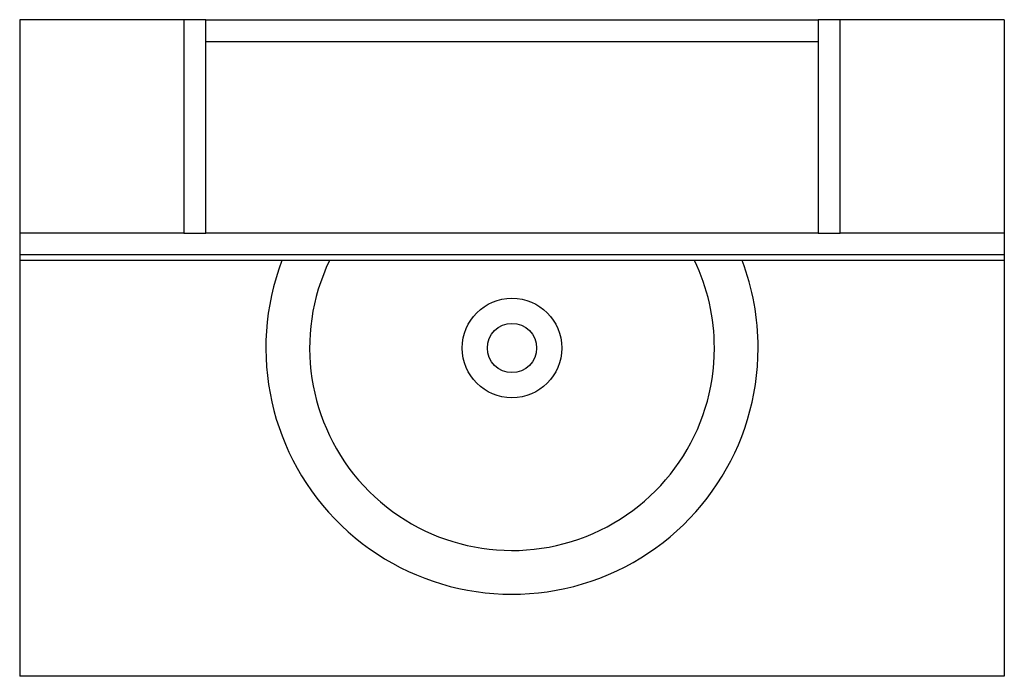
# Model space of a CAD drawing. Header units: millimetres. Extents: x -0.45 to 0.45, y -0.6 to 0.
import ezdxf

# ---------------------------------------------------------------- set-up
doc = ezdxf.new("R2010")
doc.units = ezdxf.units.MM
doc.layers.add('BLOCKS', color=3, linetype='Continuous')

msp = doc.modelspace()

# ---------------------------------------------------------------- linework, layer by layer
at = {"layer": 'BLOCKS', "linetype": 'Continuous'}
for p, q in [((-0.45, 0), (-0.45, -0.195)), ((-0.3, 0), (-0.45, 0)), ((-0.3, 0), (-0.3, -0.195)), ((-0.28, 0), (-0.3, 0)), ((-0.28, 0), (0.28, 0)), ((-0.28, -0.195), (-0.28, 0)), ((0.28, 0), (0.28, -0.195)), ((0.3, 0), (0.28, 0)), ((0.3, -0.195), (0.3, 0)), ((0.45, 0), (0.3, 0)), ((0.45, 0), (0.45, -0.195)), ((-0.28, -0.02), (0.28, -0.02)), ((-0.3, -0.195), (-0.45, -0.195)), ((-0.45, -0.195), (-0.45, -0.215)), ((-0.3, -0.195), (-0.28, -0.195)), ((0.28, -0.195), (-0.28, -0.195)), ((0.28, -0.195), (0.3, -0.195)), ((0.45, -0.195), (0.3, -0.195)), ((0.45, -0.195), (0.45, -0.215)), ((0.45, -0.215), (-0.45, -0.215)), ((-0.45, -0.215), (-0.45, -0.22)), ((0.45, -0.215), (0.45, -0.22)), ((0.45, -0.22), (-0.45, -0.22)), ((-0.45, -0.22), (-0.45, -0.6)), ((0.45, -0.22), (0.45, -0.6)), ((0.45, -0.6), (-0.45, -0.6))]:
    msp.add_line(p, q, dxfattribs=at)
for radius in [0.04546, 0.0225]:
    msp.add_circle((0, -0.3), radius, dxfattribs=at)
for radius, start, end in [(0.225, 159.1725, 0), (0.185, 154.37797, 0), (0.185, 0, 25.62203), (0.225, 0, 20.8275)]:
    msp.add_arc((0, -0.3), radius, start, end, dxfattribs=at)

doc.saveas('drawing.dxf')
